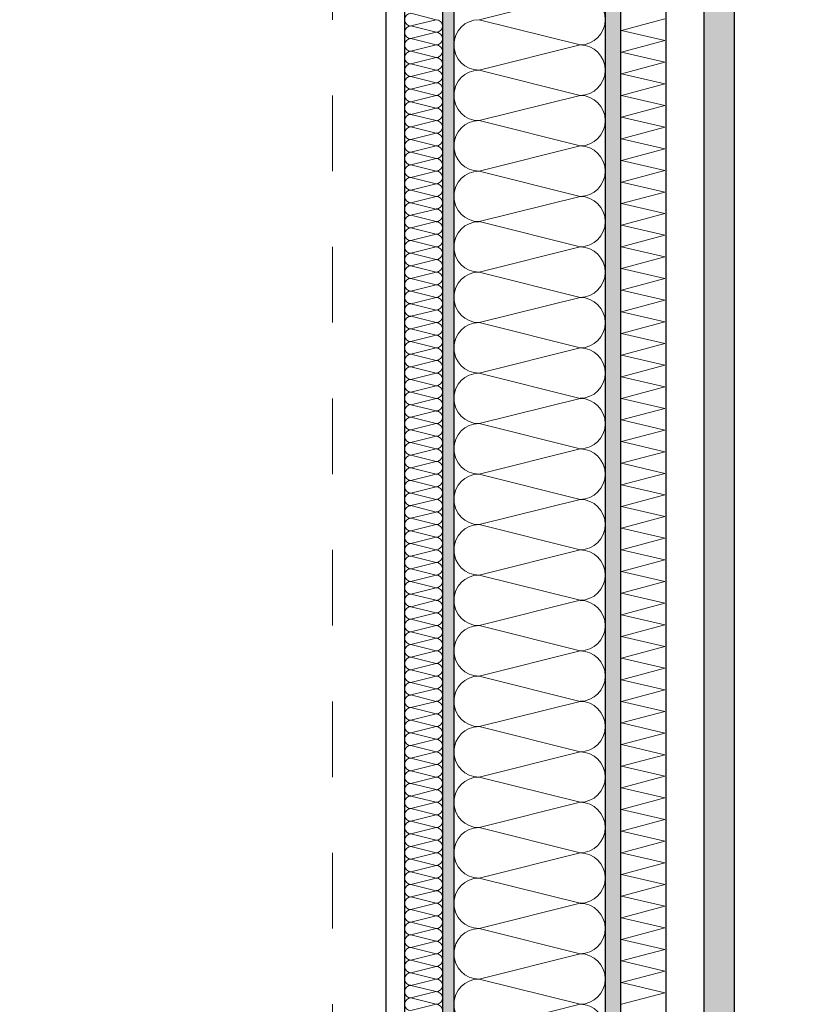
# Model space of a CAD drawing. Header units: metres. Extents: x -27.8 to 39.4, y -22.2 to 2.8.
# Tile 75 of 80: x 23 to 24.1, y -4.8 to -3.5. Entities that reach past the tile are written whole.
import ezdxf

# ---------------------------------------------------------------- set-up
doc = ezdxf.new("R2010")
doc.units = ezdxf.units.M
doc.header["$LTSCALE"] = 0.4
doc.header["$MEASUREMENT"] = 0
doc.linetypes.add('Raster', pattern=[0.2, 0.1, -0.05, 0, -0.05])
doc.layers.get('0').update_dxf_attribs({"color": 8, "lineweight": 9})
doc.layers.get('Defpoints').update_dxf_attribs({"color": 8, "lineweight": 9})
for name, color, linetype in [('Neubau_A-Außenwände', 8, 'Continuous'), ('Neubau_A-TB Wände', 8, 'Continuous'), ('Neubau_R-Konstruktionsraster gross', 33, 'Continuous'), ('Neubau_T-Bemaßung', 8, 'Continuous')]:
    doc.layers.add(name, color=color, linetype=linetype)
doc.styles.add('ERSTELLTER_STIL_2', font='arial.ttf')
doc.dimstyles.new('ERSTELLTER_STIL__1', dxfattribs={"dimtxt": 0.0875, "dimasz": 0.059375, "dimexe": 0.18, "dimexo": 0.0625, "dimgap": 0, "dimtad": 1, "dimzin": 0, "dimdsep": 46, "dimtxsty": 'ERSTELLTER_STIL_2', "dimblk": 'ARROWHEAD_6', "dimblk1": 'ARROWHEAD_6', "dimblk2": 'ARROWHEAD_6', "dimcen": 0.09, "dimclrd": 7, "dimclre": 7, "dimclrt": 7, "dimazin": 0, "dimtfac": 1, "dimtdec": 4, "dimtmove": 0, "dimatfit": 3, "dimfxl": 1, "dimtolj": 1, "dimtzin": 0, "dimarcsym": 0})

# ---------------------------------------------------------------- blocks, each defined once
blk = doc.blocks.new('*X333', base_point=(4591.5834, -0.0469))
at = {"layer": 'Neubau_A-Außenwände', "color": 8, "linetype": 'Continuous', "lineweight": 9}
for p, q in [((4227.0222, 6.6865), (4226.8888, 6.6531)), ((4227.0222, 6.6198), (4226.8888, 6.6531)), ((4227.0222, 6.6198), (4226.8888, 6.5865)), ((4227.0222, 6.5531), (4226.8888, 6.5865)), ((4227.0222, 6.5531), (4226.8888, 6.5198)), ((4227.0222, 6.4865), (4226.8888, 6.5198)), ((4227.0222, 6.4865), (4226.8888, 6.4531)), ((4227.0222, 6.4198), (4226.8888, 6.4531)), ((4227.0222, 6.4198), (4226.8888, 6.3865)), ((4227.0222, 6.3531), (4226.8888, 6.3865)), ((4227.0222, 6.3531), (4226.8888, 6.3198)), ((4227.0222, 6.2865), (4226.8888, 6.3198)), ((4227.0222, 6.2865), (4226.8888, 6.2531)), ((4227.0222, 6.2198), (4226.8888, 6.2531)), ((4227.0222, 6.2198), (4226.8888, 6.1865)), ((4227.0222, 6.1531), (4226.8888, 6.1865)), ((4227.0222, 6.1531), (4226.8888, 6.1198)), ((4227.0222, 6.0865), (4226.8888, 6.1198)), ((4227.0222, 6.0865), (4226.8888, 6.0531)), ((4227.0222, 6.0198), (4226.8888, 6.0531)), ((4227.0222, 6.0198), (4226.8888, 5.9865)), ((4227.0222, 5.9531), (4226.8888, 5.9865)), ((4227.0222, 5.9531), (4226.8888, 5.9198)), ((4227.0222, 5.8865), (4226.8888, 5.9198)), ((4227.0222, 5.8865), (4226.8888, 5.8531)), ((4227.0222, 5.8198), (4226.8888, 5.8531)), ((4227.0222, 5.8198), (4226.8888, 5.7865)), ((4227.0222, 5.7531), (4226.8888, 5.7865)), ((4227.0222, 5.7531), (4226.8888, 5.7198)), ((4227.0222, 5.6865), (4226.8888, 5.7198)), ((4227.0222, 5.6865), (4226.8888, 5.6531)), ((4227.0222, 5.6198), (4226.8888, 5.6531)), ((4227.0222, 5.6198), (4226.8888, 5.5865)), ((4227.0222, 5.5531), (4226.8888, 5.5865)), ((4227.0222, 5.5531), (4226.8888, 5.5198)), ((4227.0222, 5.4865), (4226.8888, 5.5198)), ((4227.0222, 5.4865), (4226.8888, 5.4531)), ((4227.0222, 5.4198), (4226.8888, 5.4531)), ((4227.0222, 5.4198), (4226.8888, 5.3865)), ((4227.0222, 5.3531), (4226.8888, 5.3865)), ((4227.0222, 5.3531), (4226.8888, 5.3198))]:
    blk.add_line(p, q, dxfattribs=at)
for centre, start, end in [((4227.0222, 6.6531), 0, 90), ((4226.8888, 6.6198), 90, 180), ((4227.0222, 6.6531), 270, 0), ((4226.8888, 6.6198), 180, 270), ((4227.0222, 6.5865), 0, 90), ((4226.8888, 6.5531), 90, 180), ((4227.0222, 6.5865), 270, 0), ((4226.8888, 6.5531), 180, 270), ((4227.0222, 6.5198), 0, 90), ((4226.8888, 6.4865), 90, 180), ((4227.0222, 6.5198), 270, 0), ((4226.8888, 6.4865), 180, 270), ((4227.0222, 6.4531), 0, 90), ((4226.8888, 6.4198), 90, 180), ((4227.0222, 6.4531), 270, 0), ((4226.8888, 6.4198), 180, 270), ((4227.0222, 6.3865), 0, 90), ((4226.8888, 6.3531), 90, 180), ((4227.0222, 6.3865), 270, 0), ((4226.8888, 6.3531), 180, 270), ((4227.0222, 6.3198), 0, 90), ((4226.8888, 6.2865), 90, 180), ((4227.0222, 6.3198), 270, 0), ((4226.8888, 6.2865), 180, 270), ((4227.0222, 6.2531), 0, 90), ((4226.8888, 6.2198), 90, 180), ((4227.0222, 6.2531), 270, 0), ((4226.8888, 6.2198), 180, 270), ((4227.0222, 6.1865), 0, 90), ((4226.8888, 6.1531), 90, 180), ((4227.0222, 6.1865), 270, 0), ((4226.8888, 6.1531), 180, 270), ((4227.0222, 6.1198), 0, 90), ((4226.8888, 6.0865), 90, 180), ((4227.0222, 6.1198), 270, 0), ((4226.8888, 6.0865), 180, 270), ((4227.0222, 6.0531), 0, 90), ((4226.8888, 6.0198), 90, 180), ((4227.0222, 6.0531), 270, 0), ((4226.8888, 6.0198), 180, 270), ((4227.0222, 5.9865), 0, 90), ((4226.8888, 5.9531), 90, 180), ((4227.0222, 5.9865), 270, 0), ((4226.8888, 5.9531), 180, 270), ((4227.0222, 5.9198), 0, 90), ((4226.8888, 5.8865), 90, 180), ((4227.0222, 5.9198), 270, 0), ((4226.8888, 5.8865), 180, 270), ((4227.0222, 5.8531), 0, 90), ((4226.8888, 5.8198), 90, 180), ((4227.0222, 5.8531), 270, 0), ((4226.8888, 5.8198), 180, 270), ((4227.0222, 5.7865), 0, 90), ((4226.8888, 5.7531), 90, 180), ((4227.0222, 5.7865), 270, 0), ((4226.8888, 5.7531), 180, 270), ((4227.0222, 5.7198), 0, 90), ((4226.8888, 5.6865), 90, 180), ((4227.0222, 5.7198), 270, 0), ((4226.8888, 5.6865), 180, 270), ((4227.0222, 5.6531), 0, 90), ((4226.8888, 5.6198), 90, 180), ((4227.0222, 5.6531), 270, 0), ((4226.8888, 5.6198), 180, 270), ((4227.0222, 5.5865), 0, 90), ((4226.8888, 5.5531), 90, 180), ((4227.0222, 5.5865), 270, 0), ((4226.8888, 5.5531), 180, 270), ((4227.0222, 5.5198), 0, 90), ((4226.8888, 5.4865), 90, 180), ((4227.0222, 5.5198), 270, 0), ((4226.8888, 5.4865), 180, 270), ((4227.0222, 5.4531), 0, 90), ((4226.8888, 5.4198), 90, 180), ((4227.0222, 5.4531), 270, 0), ((4226.8888, 5.4198), 180, 270), ((4227.0222, 5.3865), 0, 90), ((4226.8888, 5.3531), 90, 180), ((4227.0222, 5.3865), 270, 0), ((4226.8888, 5.3531), 180, 270), ((4227.0222, 5.3198), 0, 90)]:
    blk.add_arc(centre, 0.0333, start, end, dxfattribs=at)
blk = doc.blocks.new('*X334', base_point=(4591.5834, -0.0469))
at = {"layer": 'Neubau_A-Außenwände', "color": 8, "linetype": 'Continuous', "lineweight": 9}
for p, q in [((4227.0769, 6.6388), (4227.1341, 6.6541)), ((4227.1341, 6.6256), (4227.0769, 6.6388)), ((4227.0769, 6.6103), (4227.1341, 6.6256)), ((4227.1341, 6.597), (4227.0769, 6.6103)), ((4227.0769, 6.5817), (4227.1341, 6.597)), ((4227.1341, 6.5684), (4227.0769, 6.5817)), ((4227.0769, 6.5531), (4227.1341, 6.5684)), ((4227.1341, 6.5399), (4227.0769, 6.5531)), ((4227.0769, 6.5246), (4227.1341, 6.5399)), ((4227.1341, 6.5113), (4227.0769, 6.5246)), ((4227.0769, 6.496), (4227.1341, 6.5113)), ((4227.1341, 6.4827), (4227.0769, 6.496)), ((4227.0769, 6.4674), (4227.1341, 6.4827)), ((4227.1341, 6.4541), (4227.0769, 6.4674)), ((4227.0769, 6.4388), (4227.1341, 6.4541)), ((4227.1341, 6.4256), (4227.0769, 6.4388)), ((4227.0769, 6.4103), (4227.1341, 6.4256)), ((4227.1341, 6.397), (4227.0769, 6.4103)), ((4227.0769, 6.3817), (4227.1341, 6.397)), ((4227.1341, 6.3684), (4227.0769, 6.3817)), ((4227.0769, 6.3531), (4227.1341, 6.3684)), ((4227.1341, 6.3399), (4227.0769, 6.3531)), ((4227.0769, 6.3246), (4227.1341, 6.3399)), ((4227.1341, 6.3113), (4227.0769, 6.3246)), ((4227.0769, 6.296), (4227.1341, 6.3113)), ((4227.1341, 6.2827), (4227.0769, 6.296)), ((4227.0769, 6.2674), (4227.1341, 6.2827)), ((4227.1341, 6.2541), (4227.0769, 6.2674)), ((4227.0769, 6.2388), (4227.1341, 6.2541)), ((4227.1341, 6.2256), (4227.0769, 6.2388)), ((4227.0769, 6.2103), (4227.1341, 6.2256)), ((4227.1341, 6.197), (4227.0769, 6.2103)), ((4227.0769, 6.1817), (4227.1341, 6.197)), ((4227.1341, 6.1684), (4227.0769, 6.1817)), ((4227.0769, 6.1531), (4227.1341, 6.1684)), ((4227.1341, 6.1399), (4227.0769, 6.1531)), ((4227.0769, 6.1246), (4227.1341, 6.1399)), ((4227.1341, 6.1113), (4227.0769, 6.1246)), ((4227.0769, 6.096), (4227.1341, 6.1113)), ((4227.1341, 6.0827), (4227.0769, 6.096)), ((4227.0769, 6.0674), (4227.1341, 6.0827)), ((4227.1341, 6.0541), (4227.0769, 6.0674)), ((4227.0769, 6.0388), (4227.1341, 6.0541)), ((4227.1341, 6.0256), (4227.0769, 6.0388)), ((4227.0769, 6.0103), (4227.1341, 6.0256)), ((4227.1341, 5.997), (4227.0769, 6.0103)), ((4227.0769, 5.9817), (4227.1341, 5.997)), ((4227.1341, 5.9684), (4227.0769, 5.9817)), ((4227.0769, 5.9531), (4227.1341, 5.9684)), ((4227.1341, 5.9399), (4227.0769, 5.9531)), ((4227.0769, 5.9246), (4227.1341, 5.9399)), ((4227.1341, 5.9113), (4227.0769, 5.9246)), ((4227.0769, 5.896), (4227.1341, 5.9113)), ((4227.1341, 5.8827), (4227.0769, 5.896)), ((4227.0769, 5.8674), (4227.1341, 5.8827)), ((4227.1341, 5.8541), (4227.0769, 5.8674)), ((4227.0769, 5.8388), (4227.1341, 5.8541)), ((4227.1341, 5.8256), (4227.0769, 5.8388)), ((4227.0769, 5.8103), (4227.1341, 5.8256)), ((4227.1341, 5.797), (4227.0769, 5.8103)), ((4227.0769, 5.7817), (4227.1341, 5.797)), ((4227.1341, 5.7684), (4227.0769, 5.7817)), ((4227.0769, 5.7531), (4227.1341, 5.7684)), ((4227.1341, 5.7399), (4227.0769, 5.7531)), ((4227.0769, 5.7246), (4227.1341, 5.7399)), ((4227.1341, 5.7113), (4227.0769, 5.7246)), ((4227.0769, 5.696), (4227.1341, 5.7113)), ((4227.1341, 5.6827), (4227.0769, 5.696)), ((4227.0769, 5.6674), (4227.1341, 5.6827)), ((4227.1341, 5.6541), (4227.0769, 5.6674)), ((4227.0769, 5.6388), (4227.1341, 5.6541)), ((4227.1341, 5.6256), (4227.0769, 5.6388)), ((4227.0769, 5.6103), (4227.1341, 5.6256)), ((4227.1341, 5.597), (4227.0769, 5.6103)), ((4227.0769, 5.5817), (4227.1341, 5.597)), ((4227.1341, 5.5684), (4227.0769, 5.5817)), ((4227.0769, 5.5531), (4227.1341, 5.5684)), ((4227.1341, 5.5399), (4227.0769, 5.5531)), ((4227.0769, 5.5246), (4227.1341, 5.5399)), ((4227.1341, 5.5113), (4227.0769, 5.5246)), ((4227.0769, 5.496), (4227.1341, 5.5113)), ((4227.1341, 5.4827), (4227.0769, 5.496)), ((4227.0769, 5.4674), (4227.1341, 5.4827)), ((4227.1341, 5.4541), (4227.0769, 5.4674)), ((4227.0769, 5.4388), (4227.1341, 5.4541)), ((4227.1341, 5.4256), (4227.0769, 5.4388)), ((4227.0769, 5.4103), (4227.1341, 5.4256)), ((4227.1341, 5.397), (4227.0769, 5.4103)), ((4227.0769, 5.3817), (4227.1341, 5.397)), ((4227.1341, 5.3684), (4227.0769, 5.3817)), ((4227.0769, 5.3531), (4227.1341, 5.3684))]:
    blk.add_line(p, q, dxfattribs=at)
blk = doc.blocks.new('*X354', base_point=(4591.5834, -0.0469))
at = {"layer": 'Neubau_A-TB Wände', "color": 8, "linetype": 'Continuous', "lineweight": 9}
for p, q in [((4226.8322, 6.6531), (4226.7988, 6.6615)), ((4226.8322, 6.6531), (4226.7988, 6.6448)), ((4226.8322, 6.6365), (4226.7988, 6.6448)), ((4226.8322, 6.6365), (4226.7988, 6.6281)), ((4226.8322, 6.6198), (4226.7988, 6.6281)), ((4226.8322, 6.6198), (4226.7988, 6.6115)), ((4226.8322, 6.6031), (4226.7988, 6.6115)), ((4226.8322, 6.6031), (4226.7988, 6.5948)), ((4226.8322, 6.5865), (4226.7988, 6.5948)), ((4226.8322, 6.5865), (4226.7988, 6.5781)), ((4226.8322, 6.5698), (4226.7988, 6.5781)), ((4226.8322, 6.5698), (4226.7988, 6.5615)), ((4226.8322, 6.5531), (4226.7988, 6.5615)), ((4226.8322, 6.5531), (4226.7988, 6.5448)), ((4226.8322, 6.5365), (4226.7988, 6.5448)), ((4226.8322, 6.5365), (4226.7988, 6.5281)), ((4226.8322, 6.5198), (4226.7988, 6.5281)), ((4226.8322, 6.5198), (4226.7988, 6.5115)), ((4226.8322, 6.5031), (4226.7988, 6.5115)), ((4226.8322, 6.5031), (4226.7988, 6.4948)), ((4226.8322, 6.4865), (4226.7988, 6.4948)), ((4226.8322, 6.4865), (4226.7988, 6.4781)), ((4226.8322, 6.4698), (4226.7988, 6.4781)), ((4226.8322, 6.4698), (4226.7988, 6.4615)), ((4226.8322, 6.4531), (4226.7988, 6.4615)), ((4226.8322, 6.4531), (4226.7988, 6.4448)), ((4226.8322, 6.4365), (4226.7988, 6.4448)), ((4226.8322, 6.4365), (4226.7988, 6.4281)), ((4226.8322, 6.4198), (4226.7988, 6.4281)), ((4226.8322, 6.4198), (4226.7988, 6.4115)), ((4226.8322, 6.4031), (4226.7988, 6.4115)), ((4226.8322, 6.4031), (4226.7988, 6.3948)), ((4226.8322, 6.3865), (4226.7988, 6.3948)), ((4226.8322, 6.3865), (4226.7988, 6.3781)), ((4226.8322, 6.3698), (4226.7988, 6.3781)), ((4226.8322, 6.3698), (4226.7988, 6.3615)), ((4226.8322, 6.3531), (4226.7988, 6.3615)), ((4226.8322, 6.3531), (4226.7988, 6.3448)), ((4226.8322, 6.3365), (4226.7988, 6.3448)), ((4226.8322, 6.3365), (4226.7988, 6.3281)), ((4226.8322, 6.3198), (4226.7988, 6.3281)), ((4226.8322, 6.3198), (4226.7988, 6.3115)), ((4226.8322, 6.3031), (4226.7988, 6.3115)), ((4226.8322, 6.3031), (4226.7988, 6.2948)), ((4226.8322, 6.2865), (4226.7988, 6.2948)), ((4226.8322, 6.2865), (4226.7988, 6.2781)), ((4226.8322, 6.2698), (4226.7988, 6.2781)), ((4226.8322, 6.2698), (4226.7988, 6.2615)), ((4226.8322, 6.2531), (4226.7988, 6.2615)), ((4226.8322, 6.2531), (4226.7988, 6.2448)), ((4226.8322, 6.2365), (4226.7988, 6.2448)), ((4226.8322, 6.2365), (4226.7988, 6.2281)), ((4226.8322, 6.2198), (4226.7988, 6.2281)), ((4226.8322, 6.2198), (4226.7988, 6.2115)), ((4226.8322, 6.2031), (4226.7988, 6.2115)), ((4226.8322, 6.2031), (4226.7988, 6.1948)), ((4226.8322, 6.1865), (4226.7988, 6.1948)), ((4226.8322, 6.1865), (4226.7988, 6.1781)), ((4226.8322, 6.1698), (4226.7988, 6.1781)), ((4226.8322, 6.1698), (4226.7988, 6.1615)), ((4226.8322, 6.1531), (4226.7988, 6.1615)), ((4226.8322, 6.1531), (4226.7988, 6.1448)), ((4226.8322, 6.1365), (4226.7988, 6.1448)), ((4226.8322, 6.1365), (4226.7988, 6.1281)), ((4226.8322, 6.1198), (4226.7988, 6.1281)), ((4226.8322, 6.1198), (4226.7988, 6.1115)), ((4226.8322, 6.1031), (4226.7988, 6.1115)), ((4226.8322, 6.1031), (4226.7988, 6.0948)), ((4226.8322, 6.0865), (4226.7988, 6.0948)), ((4226.8322, 6.0865), (4226.7988, 6.0781)), ((4226.8322, 6.0698), (4226.7988, 6.0781)), ((4226.8322, 6.0698), (4226.7988, 6.0615)), ((4226.8322, 6.0531), (4226.7988, 6.0615)), ((4226.8322, 6.0531), (4226.7988, 6.0448)), ((4226.8322, 6.0365), (4226.7988, 6.0448)), ((4226.8322, 6.0365), (4226.7988, 6.0281)), ((4226.8322, 6.0198), (4226.7988, 6.0281)), ((4226.8322, 6.0198), (4226.7988, 6.0115)), ((4226.8322, 6.0031), (4226.7988, 6.0115)), ((4226.8322, 6.0031), (4226.7988, 5.9948)), ((4226.8322, 5.9865), (4226.7988, 5.9948)), ((4226.8322, 5.9865), (4226.7988, 5.9781)), ((4226.8322, 5.9698), (4226.7988, 5.9781)), ((4226.8322, 5.9698), (4226.7988, 5.9615)), ((4226.8322, 5.9531), (4226.7988, 5.9615)), ((4226.8322, 5.9531), (4226.7988, 5.9448)), ((4226.8322, 5.9365), (4226.7988, 5.9448)), ((4226.8322, 5.9365), (4226.7988, 5.9281)), ((4226.8322, 5.9198), (4226.7988, 5.9281)), ((4226.8322, 5.9198), (4226.7988, 5.9115)), ((4226.8322, 5.9031), (4226.7988, 5.9115)), ((4226.8322, 5.9031), (4226.7988, 5.8948)), ((4226.8322, 5.8865), (4226.7988, 5.8948)), ((4226.8322, 5.8865), (4226.7988, 5.8781)), ((4226.8322, 5.8698), (4226.7988, 5.8781)), ((4226.8322, 5.8698), (4226.7988, 5.8615)), ((4226.8322, 5.8531), (4226.7988, 5.8615)), ((4226.8322, 5.8531), (4226.7988, 5.8448)), ((4226.8322, 5.8365), (4226.7988, 5.8448)), ((4226.8322, 5.8365), (4226.7988, 5.8281)), ((4226.8322, 5.8198), (4226.7988, 5.8281)), ((4226.8322, 5.8198), (4226.7988, 5.8115)), ((4226.8322, 5.8031), (4226.7988, 5.8115)), ((4226.8322, 5.8031), (4226.7988, 5.7948)), ((4226.8322, 5.7865), (4226.7988, 5.7948)), ((4226.8322, 5.7865), (4226.7988, 5.7781)), ((4226.8322, 5.7698), (4226.7988, 5.7781)), ((4226.8322, 5.7698), (4226.7988, 5.7615)), ((4226.8322, 5.7531), (4226.7988, 5.7615)), ((4226.8322, 5.7531), (4226.7988, 5.7448)), ((4226.8322, 5.7365), (4226.7988, 5.7448)), ((4226.8322, 5.7365), (4226.7988, 5.7281)), ((4226.8322, 5.7198), (4226.7988, 5.7281)), ((4226.8322, 5.7198), (4226.7988, 5.7115)), ((4226.8322, 5.7031), (4226.7988, 5.7115)), ((4226.8322, 5.7031), (4226.7988, 5.6948)), ((4226.8322, 5.6865), (4226.7988, 5.6948)), ((4226.8322, 5.6865), (4226.7988, 5.6781)), ((4226.8322, 5.6698), (4226.7988, 5.6781)), ((4226.8322, 5.6698), (4226.7988, 5.6615)), ((4226.8322, 5.6531), (4226.7988, 5.6615)), ((4226.8322, 5.6531), (4226.7988, 5.6448)), ((4226.8322, 5.6365), (4226.7988, 5.6448)), ((4226.8322, 5.6365), (4226.7988, 5.6281)), ((4226.8322, 5.6198), (4226.7988, 5.6281)), ((4226.8322, 5.6198), (4226.7988, 5.6115)), ((4226.8322, 5.6031), (4226.7988, 5.6115)), ((4226.8322, 5.6031), (4226.7988, 5.5948)), ((4226.8322, 5.5865), (4226.7988, 5.5948)), ((4226.8322, 5.5865), (4226.7988, 5.5781)), ((4226.8322, 5.5698), (4226.7988, 5.5781)), ((4226.8322, 5.5698), (4226.7988, 5.5615)), ((4226.8322, 5.5531), (4226.7988, 5.5615)), ((4226.8322, 5.5531), (4226.7988, 5.5448)), ((4226.8322, 5.5365), (4226.7988, 5.5448)), ((4226.8322, 5.5365), (4226.7988, 5.5281)), ((4226.8322, 5.5198), (4226.7988, 5.5281)), ((4226.8322, 5.5198), (4226.7988, 5.5115)), ((4226.8322, 5.5031), (4226.7988, 5.5115)), ((4226.8322, 5.5031), (4226.7988, 5.4948)), ((4226.8322, 5.4865), (4226.7988, 5.4948)), ((4226.8322, 5.4865), (4226.7988, 5.4781)), ((4226.8322, 5.4698), (4226.7988, 5.4781)), ((4226.8322, 5.4698), (4226.7988, 5.4615)), ((4226.8322, 5.4531), (4226.7988, 5.4615)), ((4226.8322, 5.4531), (4226.7988, 5.4448)), ((4226.8322, 5.4365), (4226.7988, 5.4448)), ((4226.8322, 5.4365), (4226.7988, 5.4281)), ((4226.8322, 5.4198), (4226.7988, 5.4281)), ((4226.8322, 5.4198), (4226.7988, 5.4115)), ((4226.8322, 5.4031), (4226.7988, 5.4115)), ((4226.8322, 5.4031), (4226.7988, 5.3948)), ((4226.8322, 5.3865), (4226.7988, 5.3948)), ((4226.8322, 5.3865), (4226.7988, 5.3781)), ((4226.8322, 5.3698), (4226.7988, 5.3781)), ((4226.8322, 5.3698), (4226.7988, 5.3615)), ((4226.8322, 5.3531), (4226.7988, 5.3615)), ((4226.8322, 5.3531), (4226.7988, 5.3448))]:
    blk.add_line(p, q, dxfattribs=at)
for centre, start, end in [((4226.7988, 6.6531), 90, 180), ((4226.7988, 6.6531), 180, 270), ((4226.7988, 6.6365), 90, 180), ((4226.8322, 6.6448), 0, 90), ((4226.8322, 6.6448), 270, 0), ((4226.7988, 6.6365), 180, 270), ((4226.8322, 6.6281), 0, 90), ((4226.7988, 6.6198), 90, 180), ((4226.7988, 6.6198), 180, 270), ((4226.8322, 6.6281), 270, 0), ((4226.8322, 6.6115), 0, 90), ((4226.7988, 6.6031), 90, 180), ((4226.8322, 6.6115), 270, 0), ((4226.7988, 6.6031), 180, 270), ((4226.7988, 6.5865), 90, 180), ((4226.8322, 6.5948), 0, 90), ((4226.8322, 6.5948), 270, 0), ((4226.7988, 6.5865), 180, 270), ((4226.7988, 6.5698), 90, 180), ((4226.8322, 6.5781), 0, 90), ((4226.8322, 6.5781), 270, 0), ((4226.7988, 6.5698), 180, 270), ((4226.8322, 6.5615), 0, 90), ((4226.7988, 6.5531), 90, 180), ((4226.7988, 6.5531), 180, 270), ((4226.8322, 6.5615), 270, 0), ((4226.8322, 6.5448), 0, 90), ((4226.7988, 6.5365), 90, 180), ((4226.8322, 6.5448), 270, 0), ((4226.7988, 6.5365), 180, 270), ((4226.7988, 6.5198), 90, 180), ((4226.8322, 6.5281), 0, 90), ((4226.8322, 6.5281), 270, 0), ((4226.7988, 6.5198), 180, 270), ((4226.8322, 6.5115), 0, 90), ((4226.7988, 6.5031), 90, 180), ((4226.7988, 6.5031), 180, 270), ((4226.8322, 6.5115), 270, 0), ((4226.8322, 6.4948), 0, 90), ((4226.7988, 6.4865), 90, 180), ((4226.8322, 6.4948), 270, 0), ((4226.7988, 6.4865), 180, 270), ((4226.7988, 6.4698), 90, 180), ((4226.8322, 6.4781), 0, 90), ((4226.8322, 6.4781), 270, 0), ((4226.7988, 6.4698), 180, 270), ((4226.7988, 6.4531), 90, 180), ((4226.8322, 6.4615), 0, 90), ((4226.8322, 6.4615), 270, 0), ((4226.7988, 6.4531), 180, 270), ((4226.8322, 6.4448), 0, 90), ((4226.7988, 6.4365), 90, 180), ((4226.7988, 6.4365), 180, 270), ((4226.8322, 6.4448), 270, 0), ((4226.8322, 6.4281), 0, 90), ((4226.7988, 6.4198), 90, 180), ((4226.8322, 6.4281), 270, 0), ((4226.7988, 6.4198), 180, 270), ((4226.7988, 6.4031), 90, 180), ((4226.8322, 6.4115), 0, 90), ((4226.8322, 6.4115), 270, 0), ((4226.7988, 6.4031), 180, 270), ((4226.8322, 6.3948), 0, 90), ((4226.7988, 6.3865), 90, 180), ((4226.7988, 6.3865), 180, 270), ((4226.8322, 6.3948), 270, 0), ((4226.8322, 6.3781), 0, 90), ((4226.7988, 6.3698), 90, 180), ((4226.8322, 6.3781), 270, 0), ((4226.7988, 6.3698), 180, 270), ((4226.7988, 6.3531), 90, 180), ((4226.8322, 6.3615), 0, 90), ((4226.8322, 6.3615), 270, 0), ((4226.7988, 6.3531), 180, 270), ((4226.7988, 6.3365), 90, 180), ((4226.8322, 6.3448), 0, 90), ((4226.8322, 6.3448), 270, 0), ((4226.7988, 6.3365), 180, 270), ((4226.8322, 6.3281), 0, 90), ((4226.7988, 6.3198), 90, 180), ((4226.7988, 6.3198), 180, 270), ((4226.8322, 6.3281), 270, 0), ((4226.8322, 6.3115), 0, 90), ((4226.7988, 6.3031), 90, 180), ((4226.8322, 6.3115), 270, 0), ((4226.7988, 6.3031), 180, 270), ((4226.7988, 6.2865), 90, 180), ((4226.8322, 6.2948), 0, 90), ((4226.8322, 6.2948), 270, 0), ((4226.7988, 6.2865), 180, 270), ((4226.8322, 6.2781), 0, 90), ((4226.7988, 6.2698), 90, 180), ((4226.7988, 6.2698), 180, 270), ((4226.8322, 6.2781), 270, 0), ((4226.8322, 6.2615), 0, 90), ((4226.7988, 6.2531), 90, 180), ((4226.7988, 6.2531), 180, 270), ((4226.8322, 6.2615), 270, 0), ((4226.8322, 6.2448), 0, 90), ((4226.7988, 6.2365), 90, 180), ((4226.8322, 6.2448), 270, 0), ((4226.7988, 6.2365), 180, 270), ((4226.7988, 6.2198), 90, 180), ((4226.8322, 6.2281), 0, 90), ((4226.8322, 6.2281), 270, 0), ((4226.7988, 6.2198), 180, 270), ((4226.8322, 6.2115), 0, 90), ((4226.7988, 6.2031), 90, 180), ((4226.7988, 6.2031), 180, 270), ((4226.8322, 6.2115), 270, 0), ((4226.8322, 6.1948), 0, 90), ((4226.7988, 6.1865), 90, 180), ((4226.8322, 6.1948), 270, 0), ((4226.7988, 6.1865), 180, 270), ((4226.7988, 6.1698), 90, 180), ((4226.8322, 6.1781), 0, 90), ((4226.8322, 6.1781), 270, 0), ((4226.7988, 6.1698), 180, 270), ((4226.8322, 6.1615), 0, 90), ((4226.7988, 6.1531), 90, 180), ((4226.7988, 6.1531), 180, 270), ((4226.8322, 6.1615), 270, 0), ((4226.8322, 6.1448), 0, 90), ((4226.7988, 6.1365), 90, 180), ((4226.7988, 6.1365), 180, 270), ((4226.8322, 6.1448), 270, 0), ((4226.8322, 6.1281), 0, 90), ((4226.7988, 6.1198), 90, 180), ((4226.8322, 6.1281), 270, 0), ((4226.7988, 6.1198), 180, 270), ((4226.7988, 6.1031), 90, 180), ((4226.8322, 6.1115), 0, 90), ((4226.8322, 6.1115), 270, 0), ((4226.7988, 6.1031), 180, 270), ((4226.8322, 6.0948), 0, 90), ((4226.7988, 6.0865), 90, 180), ((4226.7988, 6.0865), 180, 270), ((4226.8322, 6.0948), 270, 0), ((4226.8322, 6.0781), 0, 90), ((4226.7988, 6.0698), 90, 180), ((4226.8322, 6.0781), 270, 0), ((4226.7988, 6.0698), 180, 270), ((4226.7988, 6.0531), 90, 180), ((4226.8322, 6.0615), 0, 90), ((4226.8322, 6.0615), 270, 0), ((4226.7988, 6.0531), 180, 270), ((4226.8322, 6.0448), 0, 90), ((4226.7988, 6.0365), 90, 180), ((4226.7988, 6.0365), 180, 270), ((4226.8322, 6.0448), 270, 0), ((4226.8322, 6.0281), 0, 90), ((4226.7988, 6.0198), 90, 180), ((4226.7988, 6.0198), 180, 270), ((4226.8322, 6.0281), 270, 0), ((4226.8322, 6.0115), 0, 90), ((4226.7988, 6.0031), 90, 180), ((4226.8322, 6.0115), 270, 0), ((4226.7988, 6.0031), 180, 270), ((4226.7988, 5.9865), 90, 180), ((4226.8322, 5.9948), 0, 90), ((4226.8322, 5.9948), 270, 0), ((4226.7988, 5.9865), 180, 270), ((4226.8322, 5.9781), 0, 90), ((4226.7988, 5.9698), 90, 180), ((4226.7988, 5.9698), 180, 270), ((4226.8322, 5.9781), 270, 0), ((4226.8322, 5.9615), 0, 90), ((4226.7988, 5.9531), 90, 180), ((4226.8322, 5.9615), 270, 0), ((4226.7988, 5.9531), 180, 270), ((4226.7988, 5.9365), 90, 180), ((4226.8322, 5.9448), 0, 90), ((4226.8322, 5.9448), 270, 0), ((4226.7988, 5.9365), 180, 270), ((4226.7988, 5.9198), 90, 180), ((4226.8322, 5.9281), 0, 90), ((4226.8322, 5.9281), 270, 0), ((4226.7988, 5.9198), 180, 270), ((4226.8322, 5.9115), 0, 90), ((4226.7988, 5.9031), 90, 180), ((4226.7988, 5.9031), 180, 270), ((4226.8322, 5.9115), 270, 0), ((4226.8322, 5.8948), 0, 90), ((4226.7988, 5.8865), 90, 180), ((4226.8322, 5.8948), 270, 0), ((4226.7988, 5.8865), 180, 270), ((4226.7988, 5.8698), 90, 180), ((4226.8322, 5.8781), 0, 90), ((4226.8322, 5.8781), 270, 0), ((4226.7988, 5.8698), 180, 270), ((4226.8322, 5.8615), 0, 90), ((4226.7988, 5.8531), 90, 180), ((4226.7988, 5.8531), 180, 270), ((4226.8322, 5.8615), 270, 0), ((4226.8322, 5.8448), 0, 90), ((4226.7988, 5.8365), 90, 180), ((4226.8322, 5.8448), 270, 0), ((4226.7988, 5.8365), 180, 270), ((4226.7988, 5.8198), 90, 180), ((4226.8322, 5.8281), 0, 90), ((4226.8322, 5.8281), 270, 0), ((4226.7988, 5.8198), 180, 270), ((4226.7988, 5.8031), 90, 180), ((4226.8322, 5.8115), 0, 90), ((4226.8322, 5.8115), 270, 0), ((4226.7988, 5.8031), 180, 270), ((4226.8322, 5.7948), 0, 90), ((4226.7988, 5.7865), 90, 180), ((4226.7988, 5.7865), 180, 270), ((4226.8322, 5.7948), 270, 0), ((4226.8322, 5.7781), 0, 90), ((4226.7988, 5.7698), 90, 180), ((4226.8322, 5.7781), 270, 0), ((4226.7988, 5.7698), 180, 270), ((4226.7988, 5.7531), 90, 180), ((4226.8322, 5.7615), 0, 90), ((4226.8322, 5.7615), 270, 0), ((4226.7988, 5.7531), 180, 270), ((4226.8322, 5.7448), 0, 90), ((4226.7988, 5.7365), 90, 180), ((4226.7988, 5.7365), 180, 270), ((4226.8322, 5.7448), 270, 0), ((4226.8322, 5.7281), 0, 90), ((4226.7988, 5.7198), 90, 180), ((4226.8322, 5.7281), 270, 0), ((4226.7988, 5.7198), 180, 270), ((4226.7988, 5.7031), 90, 180), ((4226.8322, 5.7115), 0, 90), ((4226.8322, 5.7115), 270, 0), ((4226.7988, 5.7031), 180, 270), ((4226.7988, 5.6865), 90, 180), ((4226.8322, 5.6948), 0, 90), ((4226.8322, 5.6948), 270, 0), ((4226.7988, 5.6865), 180, 270), ((4226.8322, 5.6781), 0, 90), ((4226.7988, 5.6698), 90, 180), ((4226.7988, 5.6698), 180, 270), ((4226.8322, 5.6781), 270, 0), ((4226.8322, 5.6615), 0, 90), ((4226.7988, 5.6531), 90, 180), ((4226.8322, 5.6615), 270, 0), ((4226.7988, 5.6531), 180, 270), ((4226.7988, 5.6365), 90, 180), ((4226.8322, 5.6448), 0, 90), ((4226.8322, 5.6448), 270, 0), ((4226.7988, 5.6365), 180, 270), ((4226.8322, 5.6281), 0, 90), ((4226.7988, 5.6198), 90, 180), ((4226.7988, 5.6198), 180, 270), ((4226.8322, 5.6281), 270, 0), ((4226.8322, 5.6115), 0, 90), ((4226.7988, 5.6031), 90, 180), ((4226.7988, 5.6031), 180, 270), ((4226.8322, 5.6115), 270, 0), ((4226.8322, 5.5948), 0, 90), ((4226.7988, 5.5865), 90, 180), ((4226.8322, 5.5948), 270, 0), ((4226.7988, 5.5865), 180, 270), ((4226.7988, 5.5698), 90, 180), ((4226.8322, 5.5781), 0, 90), ((4226.8322, 5.5781), 270, 0), ((4226.7988, 5.5698), 180, 270), ((4226.8322, 5.5615), 0, 90), ((4226.7988, 5.5531), 90, 180), ((4226.7988, 5.5531), 180, 270), ((4226.8322, 5.5615), 270, 0), ((4226.8322, 5.5448), 0, 90), ((4226.7988, 5.5365), 90, 180), ((4226.8322, 5.5448), 270, 0), ((4226.7988, 5.5365), 180, 270), ((4226.7988, 5.5198), 90, 180), ((4226.8322, 5.5281), 0, 90), ((4226.8322, 5.5281), 270, 0), ((4226.7988, 5.5198), 180, 270), ((4226.8322, 5.5115), 0, 90), ((4226.7988, 5.5031), 90, 180), ((4226.7988, 5.5031), 180, 270), ((4226.8322, 5.5115), 270, 0), ((4226.8322, 5.4948), 0, 90), ((4226.7988, 5.4865), 90, 180), ((4226.7988, 5.4865), 180, 270), ((4226.8322, 5.4948), 270, 0), ((4226.8322, 5.4781), 0, 90), ((4226.7988, 5.4698), 90, 180), ((4226.8322, 5.4781), 270, 0), ((4226.7988, 5.4698), 180, 270), ((4226.7988, 5.4531), 90, 180), ((4226.8322, 5.4615), 0, 90), ((4226.8322, 5.4615), 270, 0), ((4226.7988, 5.4531), 180, 270), ((4226.8322, 5.4448), 0, 90), ((4226.7988, 5.4365), 90, 180), ((4226.7988, 5.4365), 180, 270), ((4226.8322, 5.4448), 270, 0), ((4226.8322, 5.4281), 0, 90), ((4226.7988, 5.4198), 90, 180), ((4226.8322, 5.4281), 270, 0), ((4226.7988, 5.4198), 180, 270), ((4226.7988, 5.4031), 90, 180), ((4226.8322, 5.4115), 0, 90), ((4226.8322, 5.4115), 270, 0), ((4226.7988, 5.4031), 180, 270), ((4226.8322, 5.3948), 0, 90), ((4226.7988, 5.3865), 90, 180), ((4226.7988, 5.3865), 180, 270), ((4226.8322, 5.3948), 270, 0), ((4226.8322, 5.3781), 0, 90), ((4226.7988, 5.3698), 90, 180), ((4226.7988, 5.3698), 180, 270), ((4226.8322, 5.3781), 270, 0), ((4226.8322, 5.3615), 0, 90), ((4226.7988, 5.3531), 90, 180), ((4226.8322, 5.3615), 270, 0), ((4226.7988, 5.3531), 180, 270), ((4226.8322, 5.3448), 0, 90)]:
    blk.add_arc(centre, 0.00833, start, end, dxfattribs=at)
blk = doc.blocks.new('ARROWHEAD_6')
at = {"color": 0, "linetype": 'Continuous', "lineweight": 0}
for p, q in [((-0.5, -0.5), (0.5, 0.5)), ((0, 0), (-1, 0))]:
    blk.add_line(p, q, dxfattribs=at)
blk = doc.blocks.new('*D389')
at = {"layer": 'Defpoints', "color": 0, "linetype": 'Continuous', "transparency": 16777216}
for p in [(10.98, -3.525), (11.1831, -3.525), (33.092, -6.025)]:
    blk.add_point(p, dxfattribs=at)
at = {"layer": 'Neubau_T-Bemaßung', "linetype": 'Continuous', "lineweight": -2, "transparency": 16777216}
for p, q in [((11.0425, -3.525), (11.3631, -3.525)), ((11.1831, -3.5844), (11.1831, -4.6643)), ((11.1831, -5.9656), (11.1831, -4.8927)), ((33.0295, -6.025), (11.0031, -6.025))]:
    blk.add_line(p, q, dxfattribs=at)
at = {"layer": 'Neubau_T-Bemaßung', "linetype": 'Continuous', "lineweight": -2, "transparency": 16777216, "xscale": 0.059375, "yscale": 0.059375, "zscale": 0.059375}
for p, rotation in [((11.1831, -3.525), 90), ((11.1831, -6.025), 270)]:
    blk.add_blockref('ARROWHEAD_6', p, dxfattribs=dict(at, rotation=rotation))
at = {"layer": 'Neubau_T-Bemaßung', "linetype": 'Continuous', "transparency": 16777216, "insert": (11.1831, -4.7785), "char_height": 0.0875, "attachment_point": 5, "rotation": 90, "style": 'ERSTELLTER_STIL_2'}
blk.add_mtext('\\A1;2.50', dxfattribs=at)
blk = doc.blocks.new('*D400')
at = {"layer": 'Defpoints', "color": 0, "linetype": 'Continuous', "transparency": 16777216}
for p in [(11.5331, -2.695), (23.5, -2.695), (23.73, -6.195)]:
    blk.add_point(p, dxfattribs=at)
at = {"layer": 'Neubau_T-Bemaßung', "linetype": 'Continuous', "lineweight": -2, "transparency": 16777216}
for p, q in [((23.4375, -2.695), (11.3531, -2.695)), ((11.5331, -2.7544), (11.5331, -4.335)), ((11.5331, -6.1356), (11.5331, -4.562)), ((23.6675, -6.195), (11.3531, -6.195))]:
    blk.add_line(p, q, dxfattribs=at)
at = {"layer": 'Neubau_T-Bemaßung', "linetype": 'Continuous', "lineweight": -2, "transparency": 16777216, "xscale": 0.059375, "yscale": 0.059375, "zscale": 0.059375}
for p, rotation in [((11.5331, -2.695), 90), ((11.5331, -6.195), 270)]:
    blk.add_blockref('ARROWHEAD_6', p, dxfattribs=dict(at, rotation=rotation))
at = {"layer": 'Neubau_T-Bemaßung', "linetype": 'Continuous', "transparency": 16777216, "insert": (11.5331, -4.4485), "char_height": 0.0875, "attachment_point": 5, "rotation": 90, "style": 'ERSTELLTER_STIL_2'}
blk.add_mtext('\\A1;3.50', dxfattribs=at)
blk = doc.blocks.new('*D411')
at = {"layer": 'Defpoints', "color": 0, "linetype": 'Continuous', "transparency": 16777216}
for p in [(1.5934, -3.025), (8.0525, -3.025), (33.092, -6.025)]:
    blk.add_point(p, dxfattribs=at)
at = {"layer": 'Neubau_T-Bemaßung', "linetype": 'Continuous', "lineweight": -2, "transparency": 16777216}
for p, q in [((7.99, -3.025), (1.4134, -3.025)), ((1.5934, -3.0844), (1.5934, -4.415)), ((1.5934, -5.9656), (1.5934, -4.642)), ((33.0295, -6.025), (1.4134, -6.025))]:
    blk.add_line(p, q, dxfattribs=at)
at = {"layer": 'Neubau_T-Bemaßung', "linetype": 'Continuous', "lineweight": -2, "transparency": 16777216, "xscale": 0.059375, "yscale": 0.059375, "zscale": 0.059375}
for p, rotation in [((1.5934, -3.025), 90), ((1.5934, -6.025), 270)]:
    blk.add_blockref('ARROWHEAD_6', p, dxfattribs=dict(at, rotation=rotation))
at = {"layer": 'Neubau_T-Bemaßung', "linetype": 'Continuous', "transparency": 16777216, "insert": (1.5934, -4.5285), "char_height": 0.0875, "attachment_point": 5, "rotation": 90, "style": 'ERSTELLTER_STIL_2'}
blk.add_mtext('\\A1;3.00', dxfattribs=at)
blk = doc.blocks.new('*D420')
at = {"layer": 'Defpoints', "color": 0, "linetype": 'Continuous', "transparency": 16777216}
for p in [(1.9434, -2.695), (23.5, -2.695), (23.73, -6.195)]:
    blk.add_point(p, dxfattribs=at)
at = {"layer": 'Neubau_T-Bemaßung', "linetype": 'Continuous', "lineweight": -2, "transparency": 16777216}
for p, q in [((23.4375, -2.695), (1.7634, -2.695)), ((1.9434, -2.7544), (1.9434, -4.335)), ((1.9434, -6.1356), (1.9434, -4.562)), ((23.6675, -6.195), (1.7634, -6.195))]:
    blk.add_line(p, q, dxfattribs=at)
at = {"layer": 'Neubau_T-Bemaßung', "linetype": 'Continuous', "lineweight": -2, "transparency": 16777216, "xscale": 0.059375, "yscale": 0.059375, "zscale": 0.059375}
for p, rotation in [((1.9434, -2.695), 90), ((1.9434, -6.195), 270)]:
    blk.add_blockref('ARROWHEAD_6', p, dxfattribs=dict(at, rotation=rotation))
at = {"layer": 'Neubau_T-Bemaßung', "linetype": 'Continuous', "transparency": 16777216, "insert": (1.9434, -4.4485), "char_height": 0.0875, "attachment_point": 5, "rotation": 90, "style": 'ERSTELLTER_STIL_2'}
blk.add_mtext('\\A1;3.50', dxfattribs=at)
blk = doc.blocks.new('*D435')
at = {"layer": 'Defpoints', "color": 0, "linetype": 'Continuous', "transparency": 16777216}
for p in [(25.32, -1.4949), (25.7588, -1.4949), (21.745, -10.195)]:
    blk.add_point(p, dxfattribs=at)
at = {"layer": 'Neubau_T-Bemaßung', "linetype": 'Continuous', "lineweight": -2, "transparency": 16777216}
for p, q in [((25.3825, -1.4949), (25.9388, -1.4949)), ((25.7588, -1.5543), (25.7588, -5.7349)), ((25.7588, -10.1356), (25.7588, -5.962)), ((21.8075, -10.195), (25.9388, -10.195))]:
    blk.add_line(p, q, dxfattribs=at)
at = {"layer": 'Neubau_T-Bemaßung', "linetype": 'Continuous', "lineweight": -2, "transparency": 16777216, "xscale": 0.059375, "yscale": 0.059375, "zscale": 0.059375}
for p, rotation in [((25.7588, -1.4949), 90), ((25.7588, -10.195), 270)]:
    blk.add_blockref('ARROWHEAD_6', p, dxfattribs=dict(at, rotation=rotation))
at = {"layer": 'Neubau_T-Bemaßung', "linetype": 'Continuous', "transparency": 16777216, "insert": (25.7588, -5.8484), "char_height": 0.0875, "attachment_point": 5, "rotation": 90, "style": 'ERSTELLTER_STIL_2'}
blk.add_mtext('\\A1;8.70', dxfattribs=at)

msp = doc.modelspace()

# ---------------------------------------------------------------- hatches: boundary and pattern name
at = {"layer": 'Neubau_A-Außenwände', "linetype": 'Continuous'}
for points in [[(23.575, -6.195), (23.59, -6.195), (23.59, -1.665), (23.575, -1.665)], [(23.81, -1.665), (23.79, -1.665), (23.79, -7.375), (23.81, -7.375)], [(23.96, -5.66), (23.96, -3.252), (23.92, -3.252), (23.92, -5.66)]]:
    msp.add_hatch(color=256, dxfattribs=at).paths.add_polyline_path(points)

# ---------------------------------------------------------------- linework, layer by layer
for p, q in [((23.59, -1.665), (23.59, -6.195)), ((23.79, -1.665), (23.79, -7.375)), ((23.81, -1.665), (23.81, -7.375)), ((23.87, -1.665), (23.87, -7.375)), ((23.575, -2.695), (23.575, -6.195)), ((23.92, -3.252), (23.92, -5.66)), ((23.96, -3.252), (23.96, -5.66))]:
    msp.add_line(p, q, dxfattribs=at)
at = {"layer": 'Neubau_A-TB Wände', "linetype": 'Continuous'}
for p, q in [((23.525, -2.695), (23.525, -6.195)), ((23.5, -3.025), (23.5, -6.025))]:
    msp.add_line(p, q, dxfattribs=at)
at = {"layer": 'Neubau_R-Konstruktionsraster gross', "linetype": 'Raster', "lineweight": 9}
msp.add_line((23.43, -1.175), (23.43, -15.175), dxfattribs=at)

# ---------------------------------------------------------------- block references
at = {"layer": 'Neubau_A-Außenwände'}
for name in ['*X333', '*X334']:
    msp.add_blockref(name, (388.3179, -10.175), dxfattribs=at)
at = {"layer": 'Neubau_A-TB Wände'}
msp.add_blockref('*X354', (388.3179, -10.175), dxfattribs=at)

# ---------------------------------------------------------------- dimensions: what is measured, and where the dimension line sits
at = {"layer": 'Neubau_T-Bemaßung', "linetype": 'Continuous'}
for base, p1, p2, picture, middle in [((25.7588, -1.4949), (21.745, -10.195), (25.32, -1.4949), '*D435', (25.7588, -5.8484)), ((1.9434, -2.695), (23.73, -6.195), (23.5, -2.695), '*D420', (1.9434, -4.4485)), ((11.5331, -2.695), (23.73, -6.195), (23.5, -2.695), '*D400', (11.5331, -4.4485)), ((1.5934, -3.025), (33.092, -6.025), (8.0525, -3.025), '*D411', (1.5934, -4.5285)), ((11.1831, -3.525), (33.092, -6.025), (10.98, -3.525), '*D389', (11.1831, -4.7785))]:
    dim = msp.add_linear_dim(base=base, p1=p1, p2=p2, angle=90, dimstyle='ERSTELLTER_STIL__1', override={"dimclrd": 256, "dimclre": 256, "dimclrt": 256}, dxfattribs=at)
    dim.commit()
    dim.dimension.update_dxf_attribs({"geometry": picture, "text_midpoint": middle, "dimtype": 160, "text_rotation": 90})

doc.saveas('drawing.dxf')
